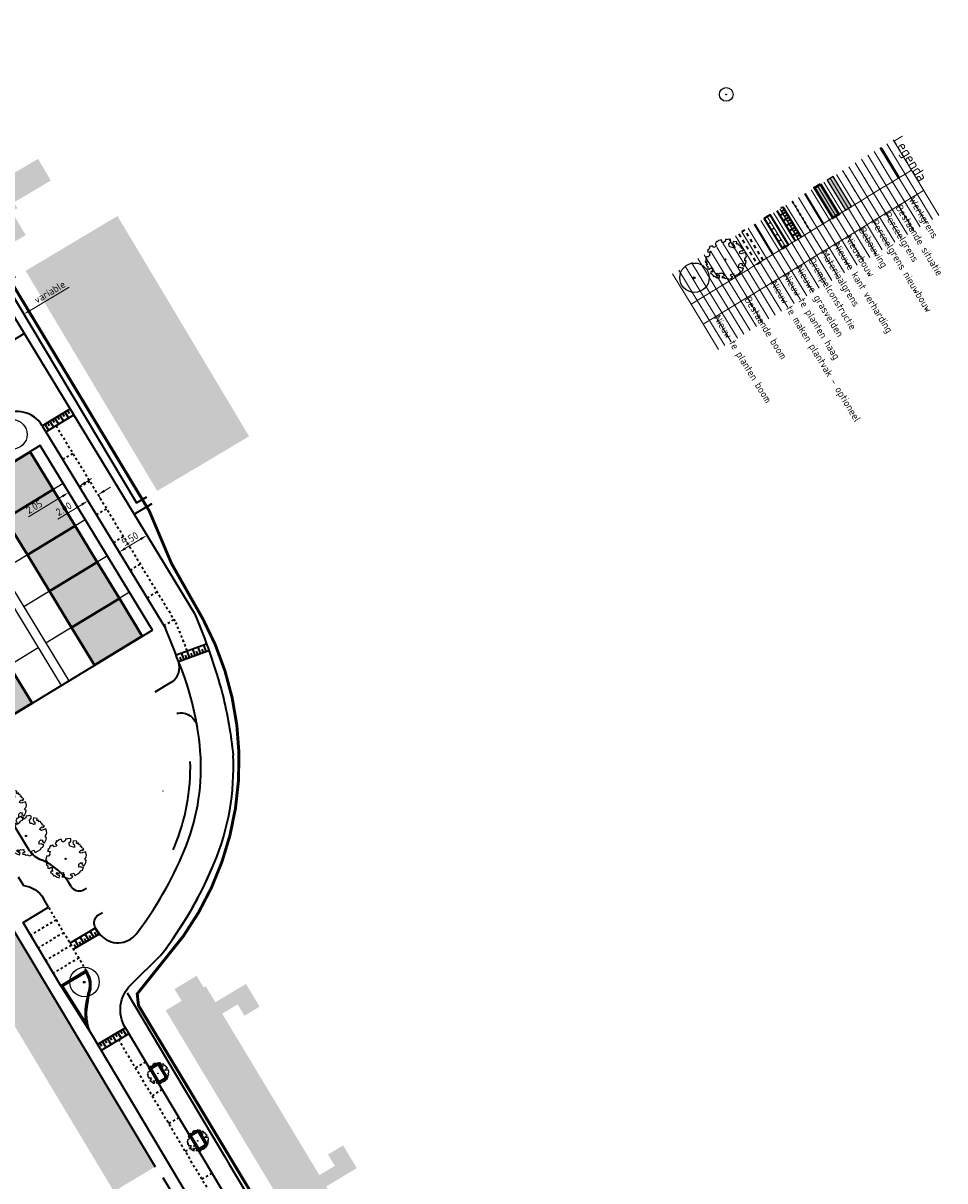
# Model space of a CAD drawing. Header units: metres. Extents: x 133860 to 134314, y 432787 to 433419.
# Tile 24 of 25: x 134157 to 134314, y 433026 to 433222. Entities that reach past the tile are written whole.
import ezdxf

# ---------------------------------------------------------------- set-up
doc = ezdxf.new("R2010")
doc.units = ezdxf.units.M
for name, pattern in [('ACAD_ISO02W100', [15, 12, -3]), ('DASHED2', [0.375, 0.25, -0.125]), ('XX-HIDDEN', [4, 2, -2])]:
    doc.linetypes.add(name, pattern=pattern)
doc.layers.get('DEFPOINTS').update_dxf_attribs({"color": 201, "lineweight": 0})
for name, color, linetype, lineweight in [('B-WE-GR-BOOM-S', 90, 'Continuous', 25), ('B-WE-KG-WERKGRENS-G', 7, 'XX-WERKGRENS', 35), ('B-XX-OG-TERREIN_CULTUURSCHEIDING-GV', 7, 'Continuous', 18), ('Legenda Tekst', 7, 'XX-WERKGRENS', 35), ('N-XX-GR-BEPLANTING-A-200', 92, 'Continuous', 18), ('N-XX-GR-BOOM-S', 90, 'Continuous', 25), ('N-XX-GR-HAAG-G', 90, 'GR-HAAG1', 35), ('N-XX-VH-KANTOPSLUITING_ACHTERKANTBAND-G', 50, 'Continuous', 35), ('N-XX-VH-MATERIAALGRENS-G', 7, 'XX-HIDDEN', 35), ('svp_beb_bebouwing', 1, 'Continuous', 53), ('svp_uitg_uitgeefbaar', 32, 'DASHED2', 18), ('X-XX-AL-M', 7, 'Continuous', 18)]:
    doc.layers.add(name, color=color, linetype=linetype, lineweight=lineweight)
doc.layers.add('B-XX-AL-ARC-bebouwing', color=254, linetype='Continuous')
doc.layers.add('svp_beb_arc bebouwing', color=253, linetype='Continuous')
doc.layers.add('B-XX-AL-KADASTRALEGRENS-G', color=7, linetype='DASHED2', lineweight=13, true_color=0xc70000)
doc.layers.add('X-XX-AL-HULPLIJNEN', color=211, linetype='Continuous', plot=False)
doc.styles.add('NLCS-ISO-M500-T25', font='NLCS-ISO.ttf', dxfattribs={"height": 1.25})
doc.styles.get("Standard").update_dxf_attribs({"font": 'NLCS-ISO.ttf'})
doc.linetypes.add('GR-HAAG1', pattern='A,6,[176,NLCS.shx,S=0.125,R=0,X=0,Y=0],-2', length=8)
doc.linetypes.add('XX-WERKGRENS', pattern='A,0,[137,NLCS.SHX,S=0.5,R=0,X=0,Y=0],-30', length=30)
doc.dimstyles.new('NLCS-M500-T25-PIJL_L2_H1', dxfattribs={"dimscale": 0.5, "dimtxt": 2.5, "dimasz": 2.5, "dimexe": 2, "dimexo": 2, "dimgap": 0.7, "dimtad": 1, "dimzin": 0, "dimdsep": 46, "dimtxsty": 'NLCS-ISO-M500-T25', "dimcen": 2.5, "dimdle": 2, "dimclrd": 256, "dimclre": 256, "dimclrt": 7, "dimadec": 1, "dimazin": 0, "dimtfac": 1, "dimtdec": 3, "dimtofl": 0, "dimtmove": 0, "dimatfit": 3, "dimfxl": 2, "dimfxlon": 1, "dimtfillclr": 256, "dimtolj": 1, "dimtzin": 0, "dimlwd": -1, "dimlwe": -1, "dimarcsym": 0})

# ---------------------------------------------------------------- blocks, each defined once
blk = doc.blocks.new('SGR-BOOM_KROON-SO')
at = {"ltscale": 0.1}
h = blk.add_hatch(color=256, dxfattribs=at)
edge = h.paths.add_edge_path()
edge.add_arc((0, 0), 0.15, 0, 360)
for radius in [2.5, 0.045]:
    blk.add_circle((0.04, 0.02), radius)
blk.add_circle((0, 0), 0.15, dxfattribs=at)
blk = doc.blocks.new('*D117')
at = {"layer": 'DEFPOINTS', "color": 0, "transparency": 16777216}
for p in [(134166.74, 433143.75), (134165.79, 433141.36), (134167.54, 433142.42)]:
    blk.add_point(p, dxfattribs=at)
at = {"layer": 'X-XX-AL-M', "transparency": 16777216}
for p, q in [((134167.8, 433144.4), (134168.87, 433145.05)), ((134165.27, 433142.21), (134164.46, 433143.54)), ((134167.02, 433143.28), (134166.22, 433144.61)), ((134163.92, 433142.04), (134158.16, 433138.53))]:
    blk.add_line(p, q, dxfattribs=at)
for points in [[(134167.7, 433144.58), (134167.91, 433144.22), (134166.74, 433143.75)], [(134163.81, 433142.21), (134164.02, 433141.86), (134164.98, 433142.69)]]:
    blk.add_solid(points, dxfattribs=at)
at = {"layer": 'X-XX-AL-M', "color": 7, "transparency": 16777216, "insert": (134159.12, 433140.26), "char_height": 1.25, "attachment_point": 5, "rotation": 31.3031, "style": 'NLCS-ISO-M500-T25'}
blk.add_mtext('\\A1;2.05', dxfattribs=at)
blk = doc.blocks.new('*D133')
at = {"layer": 'DEFPOINTS', "color": 0, "transparency": 16777216}
for p in [(134168.2, 433141.34), (134168.24, 433141.27), (134169.91, 433142.38)]:
    blk.add_point(p, dxfattribs=at)
at = {"layer": 'X-XX-AL-M', "transparency": 16777216}
for p, q in [((134171.02, 433142.96), (134172.09, 433143.61)), ((134168.24, 433141.27), (134168.76, 433140.42)), ((134169.95, 433142.31), (134170.47, 433141.46)), ((134167.17, 433140.62), (134163.16, 433138.18))]:
    blk.add_line(p, q, dxfattribs=at)
for points in [[(134170.91, 433143.14), (134171.13, 433142.78), (134169.95, 433142.31)], [(134167.07, 433140.8), (134167.28, 433140.45), (134168.24, 433141.27)]]:
    blk.add_solid(points, dxfattribs=at)
at = {"layer": 'X-XX-AL-M', "color": 7, "transparency": 16777216, "insert": (134164.13, 433139.91), "char_height": 1.25, "attachment_point": 5, "rotation": 31.3031, "style": 'NLCS-ISO-M500-T25'}
blk.add_mtext('\\A1;2.00', dxfattribs=at)
blk = doc.blocks.new('*D134')
at = {"layer": 'DEFPOINTS', "color": 0, "transparency": 16777216}
for p in [(134178.24, 433135.42), (134178.31, 433135.3), (134173.61, 433132.44)]:
    blk.add_point(p, dxfattribs=at)
at = {"layer": 'X-XX-AL-M', "transparency": 16777216}
for p, q in [((134178.24, 433135.42), (134177.72, 433136.28)), ((134173.54, 433132.57), (134173.02, 433133.42)), ((134174.61, 433133.22), (134177.17, 433134.77))]:
    blk.add_line(p, q, dxfattribs=at)
for points in [[(134177.06, 433134.95), (134177.28, 433134.6), (134178.24, 433135.42)], [(134174.5, 433133.39), (134174.71, 433133.04), (134173.54, 433132.57)]]:
    blk.add_solid(points, dxfattribs=at)
at = {"layer": 'X-XX-AL-M', "color": 7, "transparency": 16777216, "insert": (134175.38, 433134.83), "char_height": 1.25, "attachment_point": 5, "rotation": 31.3031, "style": 'NLCS-ISO-M500-T25'}
blk.add_mtext('\\A1;5.50', dxfattribs=at)
blk = doc.blocks.new('*D135')
at = {"layer": 'DEFPOINTS', "color": 0, "transparency": 16777216}
for p in [(134157.28, 433173.07), (134157.36, 433172.95), (134155.86, 433172.22)]:
    blk.add_point(p, dxfattribs=at)
at = {"layer": 'X-XX-AL-M', "transparency": 16777216}
for p, q in [((134158.43, 433173.59), (134165.04, 433177.54)), ((134157.36, 433172.95), (134157.87, 433172.09)), ((134154.86, 433171.46), (134153.79, 433170.82)), ((134155.93, 433172.1), (134156.45, 433171.24))]:
    blk.add_line(p, q, dxfattribs=at)
for points in [[(134158.32, 433173.77), (134158.54, 433173.41), (134157.36, 433172.95)], [(134154.75, 433171.64), (134154.97, 433171.28), (134155.93, 433172.1)]]:
    blk.add_solid(points, dxfattribs=at)
at = {"layer": 'X-XX-AL-M', "color": 7, "transparency": 16777216, "insert": (134161.77, 433176.72), "char_height": 1.25, "attachment_point": 5, "rotation": 30.8298, "style": 'NLCS-ISO-M500-T25'}
blk.add_mtext('\\A1;variable', dxfattribs=at)
blk = doc.blocks.new('SGR-BOOM_06')
at = {"linetype": 'Continuous', "flags": 128}
blk.add_lwpolyline([(2.7, 3.52), (2.53, 3.94), (2.2, 4.06), (1.94, 4.52), (1.27, 4.69), (0.86, 4.52), (1.11, 4.27), (1.06, 3.81), (0.23, 3.98), (0.35, 4.32), (0.18, 4.69), (-0.15, 4.61), (-0.49, 4.69), (-1.15, 4.65), (-1.49, 4.48), (-1.95, 4.57), (-2.54, 4.11), (-2.12, 3.9), (-1.99, 3.64), (-1.58, 3.44), (-1.99, 2.89), (-2.54, 2.77), (-2.92, 3.1), (-2.62, 3.22), (-2.87, 3.86), (-3.63, 3.43), (-4, 3.02), (-3.79, 2.85), (-4, 2.51), (-4.42, 2.35), (-4.72, 2.05), (-5.01, 1.21), (-3.88, 0.92), (-3.71, 0.54), (-4, 0.29), (-4.51, 0.29), (-4.6, 0.56), (-5.09, 0.38), (-4.76, -0.17), (-4.93, -0.38), (-4.72, -0.54), (-4.88, -1.01), (-4.53, -1.18), (-4.72, -1.55), (-4.42, -1.59), (-4.29, -1.71), (-4.62, -2.11), (-3.92, -2.68), (-3.67, -2.43), (-3.46, -1.97), (-3.63, -1.76), (-3.42, -1.17), (-3.12, -1.34), (-2.79, -1.76), (-2.5, -2.01), (-2.79, -2.81), (-3.42, -2.93), (-3.67, -3.39), (-3.33, -3.77), (-2.83, -3.9), (-2.77, -4.02), (-2.71, -4.15), (-2.33, -3.73), (-1.83, -3.73), (-1.57, -3.9), (-1.7, -4.27), (-1.7, -4.61), (-1.15, -4.74), (-0.61, -4.69), (-0.49, -4.94), (-0.23, -4.65), (0.1, -4.48), (-0.06, -4.01), (0.27, -3.9), (0.77, -4.02), (0.86, -4.61), (1.15, -4.57), (1.44, -4.74), (2.07, -4.23), (2.37, -4.36), (2.32, -4.15), (2.66, -3.98), (2.41, -3.73), (2.11, -3.64), (2.57, -3.23), (2.62, -2.98), (3.16, -2.85), (3.54, -3.06), (3.79, -2.81), (3.77, -2.63), (4.12, -2.63), (4.12, -2.39), (4.46, -2.26), (4.46, -2.05), (4.08, -2.05), (4.54, -1.59), (4.25, -1.42), (4.63, -1.55), (4.75, -1.26), (4.54, -0.92), (4.84, -0.46), (4.67, -0.25), (4.25, -0.25), (3.75, 0.08), (4.08, 0.29), (4.38, 0.84), (4.54, 0.59), (4.88, 0.71), (4.67, 1.43), (4.71, 1.89), (4.5, 1.97), (4.16, 2.64), (3.83, 3.01), (3.37, 2.6), (3.66, 2.43), (3.91, 1.8), (3.54, 1.72), (3.33, 2.14), (2.99, 2.05), (2.66, 2.31), (2.24, 2.51), (2.45, 2.68), (2.32, 2.93), (2.53, 3.18), (2.87, 3.06), (3.16, 3.23)], close=True, dxfattribs=at)
blk.add_circle((0, 0), 0.15)

msp = doc.modelspace()

# ---------------------------------------------------------------- hatches: boundary and pattern name
at = {"layer": 'B-XX-AL-ARC-bebouwing'}
h = msp.add_hatch(color=256, dxfattribs=at)
h.dxf.hatch_style = 1
h.paths.add_polyline_path([(134155.31, 433190.355), (134156.28, 433190.929), (134155.699, 433191.91), (134161.949, 433195.609), (134159.771, 433199.29), (134146.348, 433191.347), (134151.476, 433182.681), (134151.629, 433182.771), (134157.679, 433186.352)])
h = msp.add_hatch(color=256, dxfattribs=at)
h.dxf.hatch_style = 1
h.paths.add_polyline_path([(134294.623, 433196.314), (134293.597, 433195.69), (134296.715, 433190.564), (134297.74, 433191.187)])
h = msp.add_hatch(color=256, dxfattribs=at)
h.dxf.hatch_style = 1
h.paths.add_polyline_path([(134182.778, 433173.637), (134181.637, 433175.547), (134180.563, 433177.346), (134177.231, 433182.927), (134176.096, 433184.828), (134175.026, 433186.619), (134173.248, 433189.597), (134164.98, 433184.66), (134157.67, 433180.29), (134160.518, 433175.526), (134163.292, 433170.888), (134166.065, 433166.249), (134168.839, 433161.61), (134171.612, 433156.972), (134174.386, 433152.333), (134177.159, 433147.694), (134179.99, 433142.96), (134187.3, 433147.28), (134195.568, 433152.217), (134193.882, 433155.04), (134192.72, 433156.986), (134191.668, 433158.749), (134188.32, 433164.356), (134187.179, 433166.267), (134186.115, 433168.048)])
h = msp.add_hatch(color=256, dxfattribs=at)
h.dxf.hatch_style = 1
h.paths.add_polyline_path([(134157.958, 433064.478), (134154.979, 433069.444), (134147.965, 433065.236), (134150.944, 433060.27)])
h = msp.add_hatch(color=256, dxfattribs=at)
h.dxf.hatch_style = 1
h.paths.add_polyline_path([(134157.958, 433064.478), (134150.944, 433060.27), (134154.025, 433055.136), (134161.039, 433059.344)])
h = msp.add_hatch(color=256, dxfattribs=at)
h.dxf.hatch_style = 1
h.paths.add_polyline_path([(134204.858, 433031.244), (134202.026, 433035.954), (134199.208, 433040.639), (134196.61, 433044.959), (134193.729, 433049.75), (134191.014, 433054.264), (134193.628, 433055.837), (134194.788, 433053.908), (134197.358, 433055.454), (134196.198, 433057.382), (134195.039, 433059.31), (134192.468, 433057.764), (134189.854, 433056.192), (134188.225, 433058.902), (134187.87, 433058.688), (134186.67, 433060.684), (134182.93, 433058.435), (134184.133, 433056.434), (134181.435, 433054.812), (134184.221, 433050.179), (134186.936, 433045.665), (134189.817, 433040.874), (134192.415, 433036.554), (134195.233, 433031.869), (134198.065, 433027.159), (134200.701, 433022.777), (134203.726, 433017.746), (134206.422, 433013.264), (134209.482, 433008.175), (134216.275, 433012.26), (134214.375, 433015.421), (134216.988, 433016.992), (134219.559, 433018.538), (134218.399, 433020.467), (134217.24, 433022.395), (134214.669, 433020.849), (134212.055, 433019.277), (134210.519, 433021.831), (134208.654, 433024.933), (134211.267, 433026.505), (134213.838, 433028.051), (134212.679, 433029.979), (134211.519, 433031.908), (134208.948, 433030.362), (134210.107, 433028.434), (134207.494, 433026.862)])
h = msp.add_hatch(color=256, dxfattribs=at)
h.dxf.hatch_style = 1
h.paths.add_polyline_path([(134161.039, 433059.344), (134154.025, 433055.136), (134156.935, 433050.285), (134163.949, 433054.493)])
h = msp.add_hatch(color=256, dxfattribs=at)
h.dxf.hatch_style = 1
h.paths.add_polyline_path([(134167.177, 433049.112), (134165.996, 433051.081), (134163.949, 433054.493), (134156.935, 433050.285), (134160.163, 433044.904)])
h = msp.add_hatch(color=256, dxfattribs=at)
h.dxf.hatch_style = 1
h.paths.add_polyline_path([(134167.177, 433049.112), (134160.163, 433044.904), (134163.296, 433039.682), (134170.31, 433043.89)])
h = msp.add_hatch(color=256, dxfattribs=at)
h.dxf.hatch_style = 1
h.paths.add_polyline_path([(134170.31, 433043.89), (134163.296, 433039.682), (134166.361, 433034.574), (134173.375, 433038.782)])
h = msp.add_hatch(color=256, dxfattribs=at)
h.dxf.hatch_style = 1
h.paths.add_polyline_path([(134173.375, 433038.782), (134166.361, 433034.574), (134169.433, 433029.454), (134176.447, 433033.662)])
h = msp.add_hatch(color=256, dxfattribs=at)
h.dxf.hatch_style = 1
h.paths.add_polyline_path([(134179.663, 433028.301), (134176.447, 433033.662), (134169.433, 433029.454), (134172.649, 433024.093)])
at = {"layer": 'N-XX-GR-BEPLANTING-A-200'}
h = msp.add_hatch(dxfattribs=at)
h.set_pattern_fill('AGR-BEPLANTING_SOORT_01', color=256, scale=0.2, pattern_type=2)
h.set_pattern_definition([(1.303, (134278.0895, 433186.26), (0.55446, 1.01287), [0.28868, -0.86603]), (61.303, (134278.0895, 433186.26), (-0.59994, 0.98661), [0.28868, -0.86603]), (211.303, (134278.08955, 433186.26005), (-0.55446, -1.01287), [0.25, -1.75])])
h.paths.add_polyline_path([(134283.942, 433189.819), (134282.917, 433189.196), (134286.034, 433184.069), (134287.06, 433184.692)])
at = {"layer": 'svp_beb_arc bebouwing'}
h = msp.add_hatch(color=256, dxfattribs=at)
h.dxf.hatch_style = 1
h.paths.add_polyline_path([(134292.487, 433195.015), (134291.461, 433194.391), (134294.579, 433189.265), (134295.604, 433189.888)])
h = msp.add_hatch(color=256, dxfattribs=at)
h.dxf.hatch_style = 1
h.paths.add_polyline_path([(134154.226, 433138.244), (134162.343, 433143.18), (134158.446, 433149.588), (134150.329, 433144.652)])
h = msp.add_hatch(color=256, dxfattribs=at)
h.dxf.hatch_style = 1
h.paths.add_polyline_path([(134157.967, 433132.092), (134166.084, 433137.028), (134162.343, 433143.18), (134154.226, 433138.244)])
h = msp.add_hatch(color=256, dxfattribs=at)
h.dxf.hatch_style = 1
h.paths.add_polyline_path([(134161.707, 433125.94), (134169.825, 433130.876), (134166.084, 433137.028), (134157.967, 433132.092)])
h = msp.add_hatch(color=256, dxfattribs=at)
h.dxf.hatch_style = 1
h.paths.add_polyline_path([(134165.448, 433119.788), (134173.565, 433124.724), (134169.825, 433130.876), (134161.707, 433125.94)])
h = msp.add_hatch(color=256, dxfattribs=at)
h.dxf.hatch_style = 1
h.paths.add_polyline_path([(134173.565, 433124.724), (134165.448, 433119.788), (134169.345, 433113.38), (134177.462, 433118.316)])
h = msp.add_hatch(color=256, dxfattribs=at)
h.dxf.hatch_style = 1
h.paths.add_polyline_path([(134146.753, 433108.42), (134154.87, 433113.356), (134158.767, 433106.948), (134150.649, 433102.012)])

# ---------------------------------------------------------------- linework, layer by layer
at = {"layer": 'B-WE-KG-WERKGRENS-G', "linetype": 'ACAD_ISO02W100', "ltscale": 0.2, "const_width": 0.5, "flags": 128}
msp.add_lwpolyline([(133876.119, 433170.393), (133877.601, 433171.792), (133886.823, 433158.862), (133877.946, 433152.192), (133905.866, 433113.146), (133909.714, 433104.864), (133925.215, 433080.405), (133929.948, 433077.023), (133960.91, 433027.75), (133993.38, 433046.759), (134012.691, 433058.563), (134011.841, 433058.277), (134028.125, 433067.541), (134027.375, 433068.849), (134030.06, 433070.532), (134094.013, 432964.89), (134091.108, 432963.131), (134090.481, 432964.163), (134087.559, 432962.387), (134088.413, 432961.012), (134077.63, 432949.53), (134078.824, 432947.621), (134057.722, 432935.011), (134066.81, 432919.871), (134071.968, 432925.868), (134089.993, 432936.255), (134089.828, 432936.526), (134105.835, 432946.078), (134108.265, 432945.632), (134160.348, 432859.973), (134159.989, 432857.745), (134144.013, 432847.922), (134143.712, 432847.181), (134143.712, 432847.181), (134125.745, 432836.425), (134112.574, 432828.259), (134111.172, 432829.463), (134106.776, 432825.214), (134107.813, 432824.152), (134105.604, 432821.255), (134122.744, 432796.236), (134123.883, 432796.885), (134132.076, 432787.735), (134133.141, 432788.699), (134135.653, 432790.291), (134137.641, 432790.089), (134146.495, 432795.532), (134128.036, 432825.414), (134167.744, 432849.325), (134181.483, 432826.755), (134184.931, 432828.731), (134220.703, 432851.248), (134220.703, 432851.248), (134208.544, 432870.966), (134243.719, 432892.344), (134244.801, 432892.868), (134244.702, 432893.039), (134255.087, 432899.603), (134259.849, 432891.768), (134259.849, 432891.768), (134271.831, 432873.596), (134283.708, 432881.402), (134278.548, 432889.497), (134289.255, 432898.638), (134237.086, 432958.184), (134236.053, 432957.231), (134176.814, 433055.649), (134176.596, 433057.613), (134184.443, 433067.451, 0.2853411), (134187.793, 433121.123), (134182.407, 433130.652), (134178.658, 433139.514), (134131.008, 433218.593), (134131.184, 433220.239), (134137.991, 433224.332), (134139.16, 433224.558), (134147.057, 433229.244), (134167.516, 433242.252), (134166.906, 433244.94), (134170.758, 433255.827), (134123.531, 433334.918), (134124.125, 433338.316), (134075.594, 433418.255), (134070.69, 433410.108), (134069.726, 433406.115), (134069.585, 433403.493), (134070.514, 433401.991), (134066.97, 433398.118), (134064.196, 433396.052), (134062.557, 433394.861), (134060.862, 433393.544), (134055.746, 433389.219), (134055.62, 433385.638), (134058.821, 433380.453), (134060.176, 433379.677), (134062.477, 433377.628), (134068.493, 433367.239), (134069.718, 433365.583), (134086.166, 433375.661), (134113.988, 433328.809), (134115.761, 433329.788), (134133.828, 433299.857), (134113.768, 433287.824), (134123.045, 433272.178), (134143.074, 433284.053), (134158.161, 433259.191), (134156.58, 433253.71), (134151.403, 433250.669), (134152.916, 433248.117), (134148.779, 433245.664), (134140.868, 433241.112), (134139.795, 433240.371), (134139.721, 433239.669), (134138.546, 433239.024), (134137.939, 433239.2), (134134.418, 433237.066), (134134.437, 433236.567), (134133.261, 433235.921), (134132.558, 433235.995), (134124.156, 433230.674), (134122.947, 433230.929), (134039.96, 433370.22), (134031.347, 433363.971), (134032.232, 433363.571), (134040.705, 433349.507), (134042.959, 433345.177), (134114.625, 433225.07), (134098.399, 433214.922), (134061.859, 433192.69), (134003.35, 433289.641), (133957.003, 433230.386), (133980.382, 433193.5), (133998.156, 433204.411), (133997.717, 433205.125), (134013.217, 433214.905), (134015.369, 433211.187), (133999.827, 433201.688), (134005.138, 433193.038), (134004.433, 433192.603), (134019.821, 433167.873), (133994.289, 433152.336), (133995.197, 433150.879), (133992.315, 433149.042), (133992.402, 433147.598), (133991.415, 433146.979), (133990.828, 433147.269), (133989.676, 433146.546), (133989.631, 433146.146), (133988.275, 433144.923), (133987.514, 433145.298), (133982.75, 433142.305), (133982.554, 433141.37), (133981.416, 433140.645), (133980.772, 433140.986), (133979.607, 433140.244), (133979.409, 433139.299), (133978.245, 433138.557), (133976.957, 433139.297), (133965.146, 433131.906), (133957.722, 433143.515), (133955.914, 433146.774), (133942.349, 433138.295), (133913.168, 433179.354), (133897.868, 433168.512), (133890.989, 433178.624), (133890.167, 433179.801), (133900.911, 433193.564), (133895.27, 433198.414), (133910.184, 433217.825), (133900.154, 433225.259), (133864.317, 433180.57), (133864.317, 433180.57), (133875.618, 433170.924)], format="xyb", dxfattribs=at)
at = {"layer": 'B-WE-KG-WERKGRENS-G', "linetype": 'ACAD_ISO02W100', "ltscale": 0.2, "const_width": 0.433, "flags": 128}
msp.add_lwpolyline([(134305.772, 433196.071), (134302.654, 433201.198)], dxfattribs=at)
at = {"layer": 'B-WE-KG-WERKGRENS-G'}
msp.add_lwpolyline([(134302.82, 433201.059), (134305.733, 433196.269)], dxfattribs=at)
msp.add_lwpolyline([(134302.82, 433201.059), (134305.733, 433196.269)], dxfattribs=at)
at = {"layer": 'B-XX-AL-ARC-bebouwing'}
msp.add_lwpolyline([(134294.623, 433196.314), (134293.597, 433195.69), (134296.715, 433190.564), (134297.74, 433191.187)], close=True, dxfattribs=at)
at = {"layer": 'B-XX-AL-KADASTRALEGRENS-G', "ltscale": 5}
msp.add_lwpolyline([(134301.5, 433193.473), (134298.382, 433198.6)], dxfattribs=at)
at = {"layer": 'B-XX-OG-TERREIN_CULTUURSCHEIDING-GV', "color": 253}
msp.add_lwpolyline([(134303.636, 433194.772), (134300.518, 433199.899)], dxfattribs=at)
at = {"layer": 'DEFPOINTS'}
for points in [[(134303.722, 433201.847), (134306.84, 433196.72), (134311.516, 433189.031)], [(134304.791, 433202.496), (134307.908, 433197.37), (134312.584, 433189.68)], [(134300.518, 433199.899), (134303.636, 433194.772), (134308.312, 433187.082)], [(134301.586, 433200.548), (134304.704, 433195.422), (134309.38, 433187.732)], [(134302.654, 433201.198), (134305.772, 433196.071), (134310.448, 433188.381)], [(134297.314, 433197.95), (134300.432, 433192.824), (134305.108, 433185.134)], [(134298.382, 433198.6), (134301.5, 433193.473), (134306.176, 433185.783)], [(134299.45, 433199.249), (134302.568, 433194.123), (134307.244, 433186.433)], [(134270.527, 433174.639), (134278.003, 433179.185), (134279.071, 433179.835), (134280.139, 433180.484), (134281.207, 433181.133), (134282.275, 433181.783), (134283.343, 433182.432), (134284.411, 433183.082), (134285.479, 433183.731), (134286.547, 433184.381), (134287.615, 433185.03), (134288.683, 433185.68), (134289.751, 433186.329), (134290.819, 433186.979), (134291.887, 433187.628), (134292.955, 433188.277), (134294.023, 433188.927), (134295.091, 433189.576), (134296.159, 433190.226), (134297.228, 433190.875), (134298.296, 433191.525), (134299.364, 433192.174), (134300.432, 433192.824), (134301.5, 433193.473), (134302.568, 433194.123), (134303.636, 433194.772), (134304.704, 433195.422), (134305.772, 433196.071), (134306.84, 433196.72), (134307.908, 433197.37)], [(134294.11, 433196.002), (134297.228, 433190.875), (134301.904, 433183.185)], [(134295.178, 433196.651), (134298.296, 433191.525), (134302.972, 433183.835)], [(134296.246, 433197.301), (134299.364, 433192.174), (134304.04, 433184.484)], [(134272.605, 433171.221), (134280.081, 433175.767), (134281.149, 433176.417), (134282.217, 433177.066), (134283.285, 433177.716), (134284.353, 433178.365), (134285.421, 433179.015), (134286.489, 433179.664), (134287.557, 433180.314), (134288.625, 433180.963), (134289.693, 433181.612), (134290.761, 433182.262), (134291.83, 433182.911), (134292.898, 433183.561), (134293.966, 433184.21), (134295.034, 433184.86), (134296.102, 433185.509), (134297.17, 433186.159), (134298.238, 433186.808), (134299.306, 433187.458), (134300.374, 433188.107), (134301.442, 433188.757), (134302.51, 433189.406), (134303.578, 433190.055), (134304.646, 433190.705), (134305.714, 433191.354), (134306.782, 433192.004), (134307.85, 433192.653), (134308.918, 433193.303), (134309.986, 433193.952)], [(134290.906, 433194.054), (134294.023, 433188.927), (134298.699, 433181.237)], [(134291.974, 433194.703), (134295.091, 433189.576), (134299.768, 433181.887)], [(134293.042, 433195.352), (134296.159, 433190.226), (134300.836, 433182.536)], [(134287.702, 433192.105), (134290.819, 433186.979), (134295.495, 433179.289)], [(134288.77, 433192.755), (134291.887, 433187.628), (134296.563, 433179.938)], [(134289.838, 433193.404), (134292.955, 433188.277), (134297.631, 433180.588)], [(134284.498, 433190.157), (134287.615, 433185.03), (134292.291, 433177.34)], [(134285.566, 433190.806), (134288.683, 433185.68), (134293.359, 433177.99)], [(134286.634, 433191.456), (134289.751, 433186.329), (134294.427, 433178.639)], [(134281.294, 433188.208), (134284.411, 433183.082), (134289.087, 433175.392)], [(134282.362, 433188.858), (134285.479, 433183.731), (134290.155, 433176.041)], [(134283.43, 433189.507), (134286.547, 433184.381), (134291.223, 433176.691)], [(134278.09, 433186.26), (134281.207, 433181.133), (134285.883, 433173.444)], [(134279.158, 433186.91), (134282.275, 433181.783), (134286.951, 433174.093)], [(134280.226, 433187.559), (134283.343, 433182.432), (134288.019, 433174.743)], [(134274.885, 433184.312), (134278.003, 433179.185), (134282.679, 433171.495)], [(134275.953, 433184.961), (134279.071, 433179.835), (134283.747, 433172.145)], [(134277.022, 433185.611), (134280.139, 433180.484), (134284.815, 433172.794)], [(134271.681, 433182.363), (134274.799, 433177.237), (134279.475, 433169.547)], [(134272.749, 433183.013), (134275.867, 433177.886), (134280.543, 433170.196)], [(134273.817, 433183.662), (134276.935, 433178.536), (134281.611, 433170.846)], [(134268.477, 433180.415), (134271.595, 433175.288), (134276.271, 433167.598)], [(134269.545, 433181.064), (134272.663, 433175.938), (134277.339, 433168.248)], [(134270.613, 433181.714), (134273.731, 433176.587), (134278.407, 433168.897)], [(134267.409, 433179.765), (134270.527, 433174.639), (134275.203, 433166.949)]]:
    msp.add_lwpolyline(points, dxfattribs=at)
at = {"layer": 'N-XX-GR-HAAG-G', "ltscale": 0.2}
msp.add_line((134281.294, 433188.208), (134284.411, 433183.082), dxfattribs=at)
at = {"layer": 'N-XX-GR-HAAG-G', "ltscale": 0.2, "flags": 128}
msp.add_lwpolyline([(134167.883, 433055.476), (134168.073, 433056.533), (134168.164, 433057.022), (134168.22, 433057.323), (134168.259, 433057.534), (134168.281, 433057.652), (134168.393, 433057.976), (134168.508, 433058.469), (134168.557, 433058.962), (134168.55, 433059.371), (134168.514, 433059.69), (134168.429, 433060.097), (134168.296, 433060.504), (134167.936, 433061.318), (134163.939, 433058.943), (134167.978, 433052.501), (134167.864, 433053.229), (134167.824, 433053.625), (134167.801, 433054.068), (134167.801, 433054.497), (134167.825, 433054.954), (134167.881, 433055.463)], dxfattribs=at)
for points in [[(134181.482, 433043.409), (134180.143, 433045.637), (134178.943, 433044.916), (134180.282, 433042.688)], [(134188.253, 433032.049), (134186.914, 433034.278), (134185.714, 433033.557), (134187.053, 433031.328)]]:
    msp.add_lwpolyline(points, close=True, dxfattribs=at)
at = {"layer": 'N-XX-VH-KANTOPSLUITING_ACHTERKANTBAND-G'}
for p, q in [((134128.775, 433216.763), (134159.56, 433166.138)), ((134289.838, 433193.404), (134292.955, 433188.277)), ((134285.082, 433190.515), (134288.191, 433185.383)), ((134285.601, 433189.657), (134286.626, 433190.281)), ((134285.793, 433190.944), (134286.115, 433191.14)), ((134285.854, 433190.397), (134286.367, 433190.708)), ((134286.108, 433191.136), (134289.217, 433186.004)), ((134286.119, 433188.802), (134287.144, 433189.425)), ((134286.372, 433189.541), (134286.885, 433189.853)), ((134286.637, 433187.946), (134287.662, 433188.57)), ((134286.89, 433188.686), (134287.403, 433188.997)), ((134287.408, 433187.83), (134287.921, 433188.142)), ((134287.154, 433187.091), (134288.18, 433187.714)), ((134287.674, 433186.236), (134288.699, 433186.86)), ((134287.928, 433186.976), (134288.44, 433187.288)), ((134288.446, 433186.12), (134288.958, 433186.432)), ((134160.497, 433154.01), (134165.197, 433156.867)), ((134161.121, 433152.984), (134165.82, 433155.842)), ((134160.497, 433154.01), (134181.391, 433119.65)), ((134176.053, 433139.014), (134179.14, 433140.832)), ((134183.183, 433115.13), (134188.352, 433117.011)), ((134183.594, 433114.003), (134188.762, 433115.883)), ((134184.533, 433114.345), (134184.123, 433115.472)), ((134185.473, 433114.686), (134185.063, 433115.814)), ((134185.943, 433114.857), (134185.738, 433115.421)), ((134186.413, 433115.028), (134186.002, 433116.156)), ((134186.883, 433115.199), (134186.677, 433115.763)), ((134187.352, 433115.37), (134186.942, 433116.498)), ((134187.822, 433115.541), (134187.617, 433116.105)), ((134188.292, 433115.712), (134187.882, 433116.84)), ((134184.063, 433114.174), (134183.858, 433114.737)), ((134185.003, 433114.515), (134184.798, 433115.079)), ((134182.301, 433110.43), (134179.592, 433108.813)), ((134180.982, 433092.002), (134180.968, 433092.016)), ((134156.4, 433077.475), (134157.294, 433076.004)), ((134167.367, 433075.199), (134167.991, 433075.558)), ((134161.573, 433072.311), (134160.711, 433073.826)), ((134169.239, 433067.24), (134168.625, 433068.27)), ((134170.098, 433067.752), (134169.484, 433068.783)), ((134170.132, 433067.764), (134165.804, 433065.192)), ((134166.663, 433065.704), (134166.048, 433066.734)), ((134167.092, 433065.96), (134166.785, 433066.475)), ((134167.521, 433066.216), (134166.907, 433067.246)), ((134167.951, 433066.472), (134167.644, 433066.987)), ((134168.38, 433066.728), (134167.766, 433067.758)), ((134168.81, 433066.984), (134168.503, 433067.499)), ((134169.669, 433067.496), (134169.362, 433068.011)), ((134166.233, 433065.448), (134165.926, 433065.963)), ((134174.583, 433051.843), (134169.859, 433049.027)), ((134175.197, 433050.812), (134170.473, 433047.996)), ((134173.05, 433049.532), (134172.436, 433050.563)), ((134173.172, 433050.303), (134172.865, 433050.819)), ((134173.909, 433050.044), (134173.295, 433051.075)), ((134174.031, 433050.815), (134173.724, 433051.331)), ((134174.768, 433050.556), (134174.154, 433051.587)), ((134170.595, 433048.767), (134170.288, 433049.283)), ((134171.332, 433048.508), (134170.718, 433049.539)), ((134171.454, 433049.279), (134171.147, 433049.795)), ((134172.191, 433049.02), (134171.577, 433050.051)), ((134172.313, 433049.791), (134172.006, 433050.307)), ((134178.67, 433044.986), (134180.213, 433045.913)), ((134180.211, 433045.912), (134181.756, 433043.34)), ((134180.215, 433042.415), (134181.758, 433043.342)), ((134185.442, 433033.627), (134186.985, 433034.554)), ((134186.982, 433034.553), (134188.527, 433031.981)), ((134186.987, 433031.055), (134188.53, 433031.982))]:
    msp.add_line(p, q, dxfattribs=at)
at = {"layer": 'N-XX-VH-KANTOPSLUITING_ACHTERKANTBAND-G', "ltscale": 0.3}
for points in [[(134135.538, 433195.057), (134136.883, 433192.844), (134132.611, 433190.246), (134143.002, 433173.157), (134147.275, 433175.755), (134152.704, 433166.826), (134157.403, 433169.684)], [(134155.918, 433179.293), (134154.188, 433178.26), (134176.459, 433140.945), (134178.225, 433141.953)], [(134164.77, 433156.608), (134165.081, 433156.095)], [(134161.779, 433154.789), (134162.403, 433153.764)], [(134162.206, 433155.049), (134162.518, 433154.536)], [(134162.634, 433155.309), (134163.257, 433154.283)], [(134163.061, 433155.568), (134163.372, 433155.056)], [(134163.488, 433155.828), (134164.111, 433154.803)], [(134163.915, 433156.088), (134164.227, 433155.575)], [(134164.342, 433156.348), (134164.966, 433155.322)], [(134160.925, 433154.269), (134161.548, 433153.244)], [(134161.352, 433154.529), (134161.664, 433154.017)], [(134179.171, 433119.355), (134160.149, 433150.638), (134129.918, 433132.255), (134148.941, 433100.973), (134150.071, 433099.054)], [(134127.516, 433132.549), (134123.243, 433129.952), (134122.62, 433130.977), (134126.892, 433133.575), (134158.275, 433081.966)], [(134179.171, 433119.355), (134148.941, 433100.973)], [(134131.019, 433090.484), (134139.35, 433095.494), (134179.663, 433028.301)], [(134167.959, 433061.565), (134163.661, 433059.01), (134157.274, 433069.756), (134161.572, 433072.31)], [(134165.19, 433066.223), (134169.519, 433068.796), (134170.371, 433067.588)], [(134168.08, 433055.441), (134168.27, 433056.497), (134168.361, 433056.986), (134168.417, 433057.287), (134168.456, 433057.498), (134168.475, 433057.601), (134168.586, 433057.92), (134168.706, 433058.436), (134168.757, 433058.953), (134168.75, 433059.384), (134168.712, 433059.722), (134168.622, 433060.149), (134168.483, 433060.576), (134168.33, 433060.921), (134168.213, 433061.141), (134167.96, 433061.566)], [(134163.661, 433059.01), (134168.658, 433051.041), (134191.24, 433013.159)], [(134174.869, 433057.788), (134184.621, 433041.468), (134185.465, 433040.033), (134191.41, 433030.06), (134192.268, 433028.621), (134197.004, 433020.676), (134197.842, 433019.27), (134205.921, 433005.761)], [(134168.658, 433051.041), (134168.538, 433051.341), (134168.478, 433051.504), (134168.341, 433051.926), (134168.239, 433052.303), (134168.142, 433052.751), (134168.063, 433053.255), (134168.024, 433053.64), (134168.001, 433054.073), (134168.001, 433054.492), (134168.025, 433054.938), (134168.08, 433055.441)], [(134149.37, 433007.175), (134146.09, 433005.176), (134155.264, 432990.123), (134158.594, 432989.992), (134189.359, 433008.611), (134190.305, 433010.849), (134180.986, 433026.386)]]:
    msp.add_lwpolyline(points, dxfattribs=at)
msp.add_lwpolyline([(134283.942, 433189.819), (134282.917, 433189.196), (134286.034, 433184.069), (134287.06, 433184.692)], close=True, dxfattribs=at)
at = {"layer": 'N-XX-VH-KANTOPSLUITING_ACHTERKANTBAND-G', "linetype": 'XX-HIDDEN', "ltscale": 0.3}
msp.add_lwpolyline([(134279.67, 433187.221), (134278.645, 433186.598), (134281.762, 433181.471), (134282.788, 433182.095)], close=True, dxfattribs=at)
at = {"layer": 'N-XX-VH-KANTOPSLUITING_ACHTERKANTBAND-G', "ltscale": 0.3}
for points in [[(134159.56, 433166.138), (134186.289, 433122.18, -0.0375388), (134191.047, 433108.474, -0.0361358), (134192.86, 433098.097, -0.0361358)], [(134187.371, 433097.751, 0.0843156), (134183.594, 433114.003, 1.7237457)], [(134183.329, 433105.219, -0.4334992), (134186.785, 433102.855, -1.9396478)], [(134195.849, 433016.169), (134174.583, 433051.843, -0.3467973), (134175.547, 433059.21), (134180.571, 433064.112, 0.0652736), (134189.659, 433079.785, 0.1116395), (134192.86, 433098.097, 0.111079)], [(134182.695, 433082.059, 0.0023301), (134182.921, 433082.594, 0.1065922), (134185.597, 433097.048)], [(134157.294, 433076.004, -0.2251817), (134160.711, 433073.826, -1.6892933)], [(134169.519, 433068.796, -0.314443), (134169.731, 433070.788, -0.039971), (134169.927, 433070.981), (134170.715, 433071.453)], [(134170.371, 433067.588, 0.4568609), (134176.445, 433067.77, -1.0516882)]]:
    msp.add_lwpolyline(points, format="xyb", dxfattribs=at)
at = {"layer": 'N-XX-VH-KANTOPSLUITING_ACHTERKANTBAND-G'}
for centre, radius, start, end in [((134156.225, 433151.412), 5, 31.3031, 121.3031), ((134097.516, 433083.684), 91.26, 19.4033, 23.20991), ((134180.764, 433113.006), 3, 300.82256, 19.4033), ((134150.746, 433096.025), 36.666, 337.34341, 2.6969), ((134161.7, 433084.214), 4.097, 213.2738, 250.56688), ((134156.647, 433071.182), 9.883, 28.07488, 68.07669), ((134125.344, 433106.604), 64.182, 322.767, 337.36358), ((134125.344, 433106.604), 69.682, 322.767, 337.36358), ((134166.758, 433076.75), 1.666, 213.38617, 291.4366)]:
    msp.add_arc(centre, radius, start, end, dxfattribs=at)
at = {"layer": 'N-XX-VH-MATERIAALGRENS-G', "ltscale": 0.2}
for p, q in [((134287.702, 433192.105), (134290.819, 433186.979)), ((134163.979, 433148.285), (134165.687, 433149.324)), ((134166.836, 433143.586), (134168.545, 433144.625)), ((134169.694, 433138.886), (134171.403, 433139.925)), ((134172.551, 433134.187), (134174.26, 433135.226)), ((134175.409, 433129.488), (134177.118, 433130.527)), ((134178.267, 433124.788), (134179.975, 433125.827)), ((134181.124, 433120.089), (134182.833, 433121.128)), ((134167.959, 433061.565), (134161.572, 433072.31)), ((134162.85, 433070.161), (134158.552, 433067.607)), ((134164.127, 433068.012), (134159.829, 433065.457)), ((134165.404, 433065.863), (134161.106, 433063.308)), ((134166.682, 433063.714), (134162.384, 433061.159)), ((134178.014, 433046.088), (134176.296, 433045.064)), ((134180.83, 433041.363), (134179.112, 433040.339)), ((134183.646, 433036.639), (134181.928, 433035.615)), ((134186.462, 433031.915), (134184.744, 433030.891)), ((134189.278, 433027.191), (134187.561, 433026.166))]:
    msp.add_line(p, q, dxfattribs=at)
msp.add_lwpolyline([(134162.83, 433154.024), (134183.173, 433120.569, -0.0137198), (134185.067, 433115.816, -0.0137198)], format="xyb", dxfattribs=at)
msp.add_lwpolyline([(134193.292, 433016.552), (134173.48, 433049.788)], dxfattribs=at)
at = {"layer": 'svp_beb_bebouwing', "flags": 128}
for points in [[(134292.487, 433195.015), (134291.461, 433194.391), (134294.579, 433189.265), (134295.604, 433189.888)], [(134154.226, 433138.244), (134162.343, 433143.18), (134158.446, 433149.588), (134150.329, 433144.652), (134154.226, 433138.244)], [(134157.967, 433132.092), (134166.084, 433137.028), (134162.343, 433143.18), (134154.226, 433138.244), (134157.967, 433132.092)], [(134161.707, 433125.94), (134169.825, 433130.876), (134166.084, 433137.028), (134157.967, 433132.092), (134161.707, 433125.94)], [(134165.448, 433119.788), (134173.565, 433124.724), (134169.825, 433130.876), (134161.707, 433125.94), (134165.448, 433119.788)], [(134173.565, 433124.724), (134165.448, 433119.788), (134169.345, 433113.38), (134177.462, 433118.316), (134173.565, 433124.724)], [(134146.753, 433108.42), (134154.87, 433113.356), (134158.767, 433106.948), (134150.649, 433102.012), (134146.753, 433108.42)]]:
    msp.add_lwpolyline(points, close=True, dxfattribs=at)
at = {"layer": 'svp_uitg_uitgeefbaar', "color": 32, "ltscale": 5}
msp.add_lwpolyline([(134299.364, 433192.174), (134296.246, 433197.301)], dxfattribs=at)
msp.add_lwpolyline([(134148.941, 433100.973), (134179.171, 433119.355), (134160.155, 433150.627), (134129.925, 433132.245)], close=True, dxfattribs=at)
at = {"layer": 'X-XX-AL-HULPLIJNEN'}
for p, q in [((134164.052, 433144.219), (134149.868, 433135.594)), ((134144.666, 433141.262), (134163.706, 433109.951)), ((134145.946, 433142.045), (134164.987, 433110.73)), ((134167.793, 433138.067), (134153.609, 433129.442)), ((134171.533, 433131.915), (134157.35, 433123.291)), ((134175.274, 433125.763), (134161.091, 433117.139)), ((134145.044, 433107.381), (134159.809, 433116.359))]:
    msp.add_line(p, q, dxfattribs=at)

# ---------------------------------------------------------------- block references
at = {"layer": 'B-WE-GR-BOOM-S', "linetype": 'Continuous', "xscale": 0.4653494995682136, "yscale": 0.4653494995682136, "zscale": 0.4653494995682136}
msp.add_blockref('SGR-BOOM_KROON-SO', (134276.479, 433210.222), dxfattribs=at)
at = {"layer": 'B-WE-GR-BOOM-S', "linetype": 'Continuous'}
for p in [(134271.081, 433179.1), (134155.391, 433152.519), (134167.616, 433059.61)]:
    msp.add_blockref('SGR-BOOM_KROON-SO', p, dxfattribs=at)
at = {"layer": 'N-XX-GR-BOOM-S', "rotation": 213.0148718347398}
for p, xscale, yscale, zscale in [((134276.385, 433182.227), 0.6955700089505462, 0.6955700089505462, 0.6955700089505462), ((134154.278, 433089.017, 1.452), 0.6955700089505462, 0.6955700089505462, 0.6955700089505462), ((134157.737, 433084.418, 1.605), 0.6955700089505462, 0.6955700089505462, 0.6955700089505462), ((134164.456, 433080.532, 1.527), 0.6955700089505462, 0.6955700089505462, 0.6955700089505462), ((134180.114, 433044.129, 2.043), 0.3648529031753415, 0.3648529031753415, 0.3648529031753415), ((134186.855, 433032.684, 2.043), 0.3648529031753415, 0.3648529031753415, 0.3648529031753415)]:
    msp.add_blockref('SGR-BOOM_06', p, dxfattribs=dict(at, xscale=xscale, yscale=yscale, zscale=zscale))

# ---------------------------------------------------------------- texts
at = {"layer": 'Legenda Tekst', "rotation": 301.3031}
for s, width, heights, insert, char_height, attachment_point in [('Legenda', 4.04008, [0], (134304.35, 433202.229), 1.75, 7), ('Werkgrens', 18.67003, [0], (134307.78, 433192.611), 1.25, 4), ('Perceelgrens', 14.22167, [0], (134303.578, 433190.055), 1.25, 4), ('Bestaande situatie', 18.67003, [0], (134305.714, 433191.354), 1.25, 4), ('Perceelgrens nieuwbouw', 19.72003, [0], (134301.442, 433188.757), 1.25, 4), ('Nieuwbouw', 24.53194, [0], (134297.156, 433186.15), 1.25, 4), ('Bebouwing', 10.05256, [1.625], (134299.306, 433187.458), 1.25, 4), ('Nieuwe kant verharding', 27.27744, [0], (134295.021, 433184.852), 1.25, 4), ('Drempelconstructie', 20.23335, [0], (134290.761, 433182.262), 1.25, 4), ('Materiaalgrens', 20.23335, [0], (134292.898, 433183.561), 1.25, 4)]:
    msp.add_mtext_dynamic_manual_height_columns(s, width=width, gutter_width=1, heights=heights, dxfattribs=dict(at, insert=insert, char_height=char_height, attachment_point=attachment_point))
at = {"layer": 'Legenda Tekst', "char_height": 1.25, "attachment_point": 4, "rotation": 301.3031}
for s, insert, width in [('Nieuw te planten haag', (134286.489, 433179.664), 17.25), ('Nieuwe grasvelden', (134288.625, 433180.963), 16), ('Nieuw te maken plantvak - optioneel', (134284.353, 433178.365), 28.5), ('Bestaande boom', (134280.081, 433175.767), 12.375), ('Nieuw te planten boom', (134274.741, 433172.52), 17.5)]:
    msp.add_mtext(s, dxfattribs=dict(at, insert=insert, width=width))

# ---------------------------------------------------------------- dimensions: what is measured, and where the dimension line sits
at = {"layer": 'X-XX-AL-M'}
dim = msp.add_aligned_dim(p1=(134155.86, 433172.222), p2=(134157.284, 433173.073), distance=-0.143, text='variable', dimstyle='NLCS-M500-T25-PIJL_L2_H1', dxfattribs=at)
dim.commit()
dim.dimension.update_dxf_attribs({"geometry": '*D135', "text_midpoint": (134161.774, 433176.722)})
dim = msp.add_linear_dim(base=(134166.736, 433143.751), p1=(134165.791, 433141.358), p2=(134167.543, 433142.423), angle=31.3031, dimstyle='NLCS-M500-T25-PIJL_L2_H1', dxfattribs=at)
dim.commit()
dim.dimension.update_dxf_attribs({"geometry": '*D117', "text_midpoint": (134159.629, 433139.43), "dimtype": 161})
for p1, p2, distance, picture, middle in [((134169.91, 433142.381), (134168.201, 433141.341), 0.079, '*D133', (134164.125, 433139.912)), ((134173.612, 433132.442), (134178.312, 433135.299), 0.145, '*D134', (134175.38, 433134.828))]:
    dim = msp.add_aligned_dim(p1=p1, p2=p2, distance=distance, dimstyle='NLCS-M500-T25-PIJL_L2_H1', dxfattribs=at)
    dim.commit()
    dim.dimension.update_dxf_attribs({"geometry": picture, "text_midpoint": middle})

doc.saveas('drawing.dxf')
